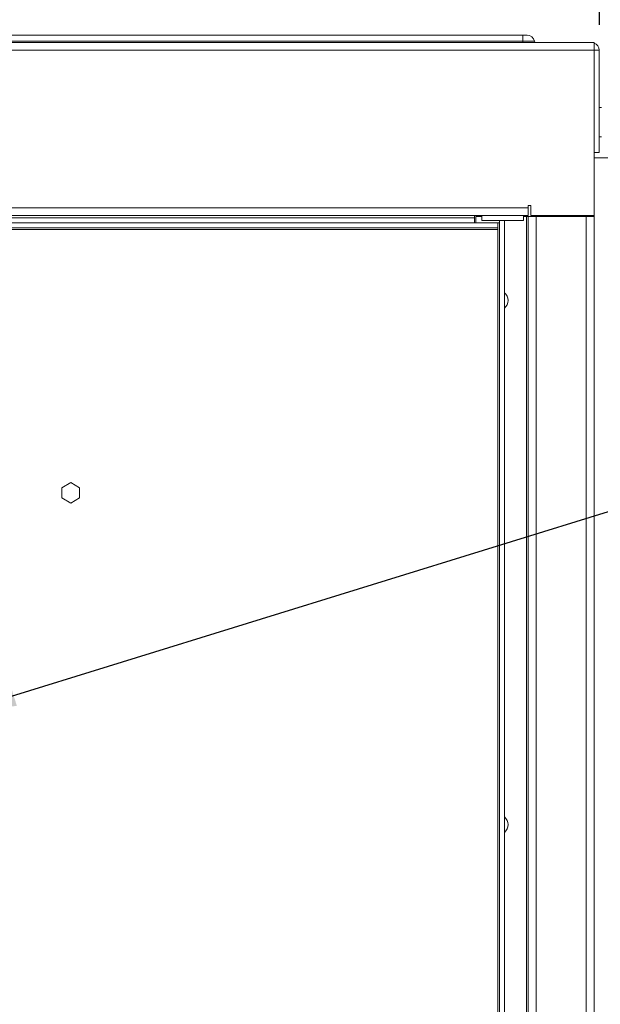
# Paper-space layout '3' of a CAD drawing. Header units: inches. Extents: x 1 to 109, y 1 to 85.
# Tile 90 of 107: x 59.56 to 65.33, y 49.96 to 59.74. Entities that reach past the tile are written whole.
import ezdxf

# ---------------------------------------------------------------- set-up
doc = ezdxf.new("R2010")
doc.units = ezdxf.units.IN
doc.header["$MEASUREMENT"] = 0
doc.layers.add('FORMAT', color=7, linetype='Continuous')
doc.styles.add('SLDTEXTSTYLE0', font='GOTHIC.TTF', dxfattribs={"width": 0.913})
doc.styles.get("Standard").update_dxf_attribs({"font": 'GOTHIC.TTF'})
doc.dimstyles.new('SLDDIMSTYLE1', dxfattribs={"dimtxt": 0.625, "dimasz": 0.65, "dimexe": 0, "dimexo": 0.0625, "dimgap": 0.15625, "dimtad": 0, "dimtih": 1, "dimtoh": 1, "dimlfac": 1.2, "dimrnd": 1e-09, "dimzin": 12, "dimdsep": 46, "dimtxsty": 'SLDTEXTSTYLE0', "dimblk1": 'NONE', "dimblk2": 'NONE', "dimsah": 1, "dimcen": 0.09, "dimadec": 0, "dimazin": 3, "dimtfac": 1, "dimtofl": 0, "dimtmove": 0, "dimatfit": 3, "dimldrblk": 'NONE', "dimfxl": 1, "dimfrac": 2, "dimtolj": 1, "dimtzin": 12, "dimarcsym": 0})
doc.dimstyles.new('SLDDIMSTYLE2', dxfattribs={"dimtxt": 0, "dimasz": 0.65, "dimexe": 0, "dimexo": 0.0625, "dimgap": 0, "dimtad": 0, "dimtih": 1, "dimtoh": 1, "dimdec": 0, "dimrnd": 1e-09, "dimzin": 0, "dimdsep": 46, "dimtxsty": 'STANDARD', "dimsah": 1, "dimcen": 0.09, "dimadec": 0, "dimazin": 0, "dimtfac": 0.65, "dimtdec": 0, "dimtofl": 0, "dimtmove": 0, "dimatfit": 3, "dimfxl": 1, "dimfrac": 2, "dimtolj": 1, "dimtzin": 0, "dimarcsym": 0})

# ---------------------------------------------------------------- blocks, each defined once
blk = doc.blocks.new('_D_85')
at = {"layer": 'FORMAT', "color": 1, "ltscale": 5}
for p, q in [((64.014, 61.8007), (64.014, 62.7849)), ((64.014, 61.8007), (65.3172, 60.8164)), ((65.3172, 60.8164), (65.3172, 59.6906))]:
    blk.add_line(p, q, dxfattribs=at)
at = {"layer": 'FORMAT', "color": 1, "ltscale": 5, "insert": (63.7117, 62.7849), "char_height": 0.625, "attachment_point": 1, "rotation": 90, "style": 'SLDTEXTSTYLE0'}
blk.add_mtext('21.75', dxfattribs=at)
blk = doc.blocks.new('_NONE')
blk = doc.blocks.new('_D_86')
at = {"layer": 'FORMAT', "color": 1, "ltscale": 5}
for p, q in [((65.0161, 61.8007), (65.0161, 62.7849)), ((65.0161, 61.8007), (65.6757, 60.8164)), ((65.6757, 60.8164), (65.6757, 57.9963))]:
    blk.add_line(p, q, dxfattribs=at)
at = {"layer": 'FORMAT', "color": 1, "ltscale": 5, "insert": (64.7138, 62.7849), "char_height": 0.625, "attachment_point": 1, "rotation": 90, "style": 'SLDTEXTSTYLE0'}
blk.add_mtext('22.18', dxfattribs=at)
blk = doc.blocks.new('_D_87')
at = {"layer": 'FORMAT', "color": 1, "ltscale": 5}
blk.add_line((66.0182, 58.5171), (66.0182, 62.7849), dxfattribs=at)
at = {"layer": 'FORMAT', "color": 1, "ltscale": 5, "insert": (65.716, 62.7849), "char_height": 0.625, "attachment_point": 1, "rotation": 90, "style": 'SLDTEXTSTYLE0'}
blk.add_mtext('22.59', dxfattribs=at)

psp = doc.layouts.new('3')

# ---------------------------------------------------------------- linework, layer by layer
at = {"color": 7, "linetype": 'Continuous', "lineweight": 15, "ltscale": 5}
for p, q in [((48.3092, 59.5896), (64.5592, 59.5896)), ((64.5592, 59.5292), (64.5592, 59.5896)), ((64.5592, 59.5896), (64.6016, 59.5896)), ((47.6249, 59.5146), (65.2432, 59.5146)), ((64.5592, 59.5292), (48.3092, 59.5292)), ((64.5592, 59.5155), (48.3092, 59.5155)), ((64.5592, 59.5155), (64.5592, 59.5292)), ((64.5592, 59.5155), (64.5592, 59.5146)), ((64.749, 59.5155), (64.5592, 59.5155)), ((64.749, 59.5146), (64.749, 59.5155)), ((65.2674, 59.5146), (65.2432, 59.5146)), ((65.2674, 59.5146), (65.2674, 59.4406)), ((65.2674, 59.4406), (47.6007, 59.4406)), ((65.2674, 59.4406), (65.2674, 57.7981)), ((65.2674, 59.4406), (65.3172, 59.4406)), ((65.3172, 58.4231), (65.3172, 59.4406)), ((65.3407, 58.8688), (65.3172, 58.8688)), ((65.3172, 58.5788), (65.3407, 58.5788)), ((65.3172, 58.4231), (65.2674, 58.4231)), ((65.2674, 58.3713), (65.4212, 58.3713)), ((48.254, 57.8721), (64.6138, 57.8721)), ((64.6138, 57.8721), (64.6138, 57.8971)), ((64.6138, 57.8971), (64.6387, 57.8971)), ((64.6138, 57.8721), (64.6138, 57.7981)), ((64.6387, 57.8971), (64.6387, 57.8565)), ((64.6388, 57.8565), (64.6387, 57.8565)), ((64.6388, 57.7981), (64.6388, 57.8565)), ((64.6138, 57.7981), (48.254, 57.7981)), ((64.3097, 57.724), (48.4455, 57.724)), ((49.1917, 57.774), (64.0805, 57.774)), ((64.0805, 57.774), (64.0805, 57.7981)), ((64.0805, 57.774), (64.0805, 57.724)), ((64.0929, 57.7863), (64.0929, 57.724)), ((64.0929, 57.7863), (64.1513, 57.7863)), ((64.1513, 57.7981), (64.1513, 57.7461)), ((64.3596, 57.7461), (64.1513, 57.7461)), ((64.3097, 57.724), (64.3097, 57.6741)), ((64.3264, 57.724), (64.3097, 57.724)), ((64.3264, 38.2756), (64.3264, 57.7461)), ((64.5679, 57.7461), (64.3596, 57.7461)), ((64.3762, 38.2756), (64.3762, 57.7461)), ((64.5679, 57.7461), (64.5679, 57.7981)), ((64.5679, 57.7863), (64.597, 57.7863)), ((64.597, 57.7863), (64.597, 38.1982)), ((64.597, 57.7863), (64.6137, 57.7863)), ((64.6137, 57.7863), (64.6137, 38.1982)), ((64.6137, 57.7863), (64.6926, 57.7863)), ((65.2674, 57.7981), (64.6388, 57.7981)), ((64.6926, 57.7863), (64.6926, 38.1982)), ((64.6926, 57.7863), (65.1884, 57.7863)), ((65.0959, 57.7863), (65.0959, 57.7981)), ((65.183, 57.7863), (65.183, 57.7981)), ((65.1884, 38.1982), (65.1884, 57.7863)), ((65.1884, 57.7863), (65.2674, 57.7863)), ((65.2049, 57.7981), (65.2049, 57.7863)), ((65.2051, 57.7981), (65.2051, 57.7863)), ((65.2674, 57.7863), (65.2674, 57.7981)), ((65.2674, 57.7863), (65.2674, 38.1982)), ((48.3622, 57.6575), (64.3097, 57.6575)), ((64.3097, 57.6741), (48.4455, 57.6741)), ((64.3097, 57.6575), (64.3097, 57.6741)), ((64.3097, 57.6575), (64.3097, 38.3421)), ((60.0695, 55.1432), (59.9812, 55.0922)), ((59.9812, 55.0922), (59.9812, 54.9902)), ((60.1579, 55.0922), (60.0695, 55.1432)), ((60.1579, 54.9902), (60.1579, 55.0922)), ((59.9812, 54.9902), (60.0695, 54.9392)), ((60.0695, 54.9392), (60.1579, 54.9902))]:
    psp.add_line(p, q, dxfattribs=at)
at = {"color": 8, "linetype": 'Continuous', "lineweight": 15, "ltscale": 5}
for p, q in [((64.6743, 59.5292), (64.5592, 59.5292)), ((65.0459, 57.7981), (65.0459, 57.7863))]:
    psp.add_line(p, q, dxfattribs=at)
at = {"color": 7, "linetype": 'Continuous', "lineweight": 15, "ltscale": 25}
for centre, radius, start, end in [((64.6016, 59.5156), 0.074, 10.57289, 90), ((64.6909, 59.5323), 0.0168, 190.57289, 270), ((65.2432, 59.4406), 0.074, 0, 70.93888), ((64.3137, 56.953), 0.0987, 0, 50.73475), ((64.3137, 56.953), 0.0987, 309.26525, 0), ((64.3137, 51.7446), 0.0988, 0, 50.73475), ((64.3137, 51.7446), 0.0988, 309.26525, 0)]:
    psp.add_arc(centre, radius, start, end, dxfattribs=at)

# ---------------------------------------------------------------- dimensions: what is measured, and where the dimension line sits
at = {"layer": 'FORMAT', "color": 1, "ltscale": 5}
for feature_location, offset, picture, middle in [((65.3172, 59.4406), (-1.3032, 3.3443), '_D_85', (64.014, 64.0779)), ((65.6757, 57.7463), (-0.6596, 5.0386), '_D_86', (65.0161, 64.0779)), ((66.0182, 58.2671), (0, 4.5178), '_D_87', (66.0182, 64.0779))]:
    dim = psp.add_ordinate_dim(feature_location=feature_location, offset=offset, dtype=1, origin=(47.1924, 57.7463), dimstyle='SLDDIMSTYLE1', dxfattribs=at)
    dim.commit()
    dim.dimension.update_dxf_attribs({"geometry": picture, "text_midpoint": middle})

# ---------------------------------------------------------------- leaders
at = {"color": 1, "linetype": 'Continuous', "lineweight": 0, "ltscale": 5}
psp.add_leader([(58.882, 52.8352), (70.0125, 56.2819), (71.2428, 56.2819)], dimstyle='SLDDIMSTYLE2', dxfattribs=at)

doc.saveas('drawing.dxf')
